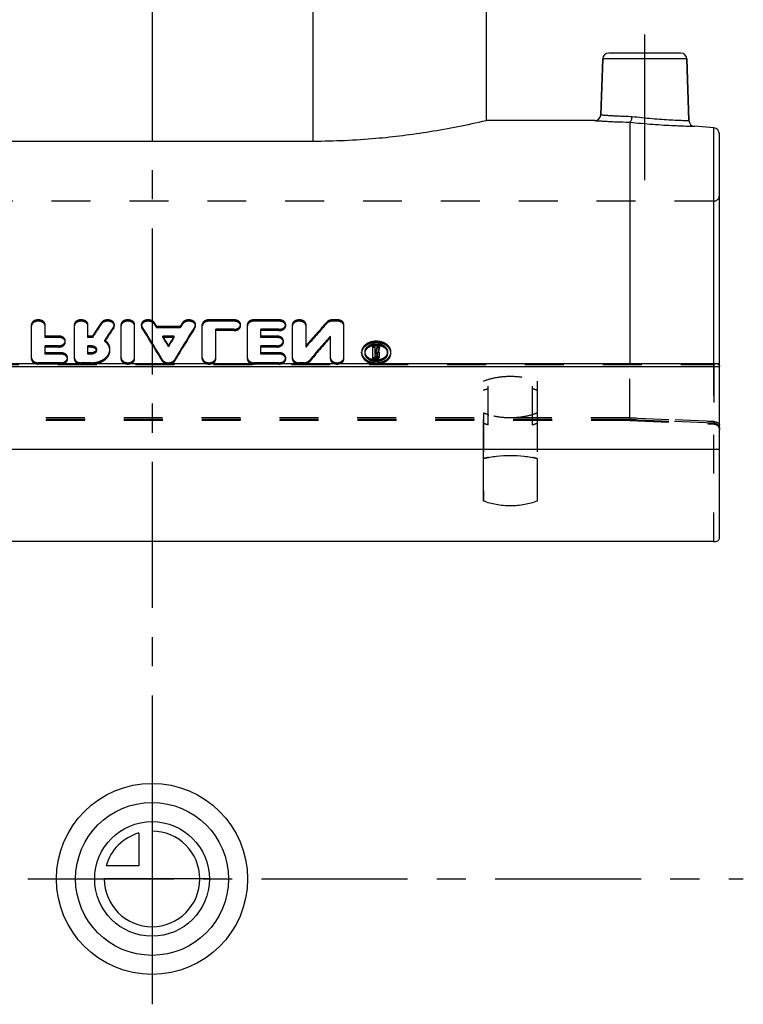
# Model space of a CAD drawing. Header units: millimetres. Extents: x 401 to 599, y 337 to 663.
# Tile 2 of 8: x 478 to 599, y 337 to 502. Entities that reach past the tile are written whole.
import ezdxf

# ---------------------------------------------------------------- set-up
doc = ezdxf.new("R2010")
doc.units = ezdxf.units.MM
doc.header["$LTSCALE"] = 65.185185
doc.linetypes.add('CENTER', pattern=[0.6, 0.375, -0.075, 0.075, -0.075])
doc.linetypes.add('HIDDEN', pattern=[0.2, 0.1, -0.1])
doc.layers.get('0').update_dxf_attribs({"linetype": 'CONTINUOUS'})
for name, color, linetype in [('ACHSEN_S', 7, 'CONTINUOUS'), ('DEFAULT_2', 8, 'HIDDEN'), ('FASEN', 7, 'CONTINUOUS'), ('FLAECHEN', 7, 'CONTINUOUS'), ('KOERPER', 7, 'CONTINUOUS'), ('KONST.EL_MIT_GEO', 7, 'CONTINUOUS'), ('KURVEN', 7, 'CONTINUOUS')]:
    doc.layers.add(name, color=color, linetype=linetype)

msp = doc.modelspace()

# ---------------------------------------------------------------- linework, layer by layer
at = {"color": 7, "linetype": 'Continuous'}
msp.add_line((580, 484.99), (580, 444.56), dxfattribs=at)
msp.add_open_spline([(564.5, 421.54), (563.83, 421.26), (562.33, 420.85), (560, 420.66), (557.67, 420.85), (556.17, 421.26), (555.5, 421.54)], degree=3, knots=[0, 0, 0, 0, 0.238419, 0.5, 0.761581, 1, 1, 1, 1], dxfattribs=at)
at = {"layer": 'ACHSEN_S', "color": 2, "linetype": 'CENTER'}
msp.add_line((500, 662.75), (500, 337.25), dxfattribs=at)
at = {"layer": 'DEFAULT_2', "color": 8, "linetype": 'HIDDEN'}
for p, q in [((580, 435.46), (580, 444.56)), ((580, 435.46), (420, 435.46)), ((555.5, 436.28), (555.5, 421.54)), ((564.5, 436.28), (564.5, 421.54)), ((580.04, 435.19), (419.96, 435.19)), ((580.02, 435.05), (419.98, 435.05)), ((580.02, 435.05), (594.04, 434.44))]:
    msp.add_line(p, q, dxfattribs=at)
for centre, radius, start, end in [((559.23, 445.45), 9.9, 252.7706, 253.0428), ((559.26, 445.53), 9.98, 253.0428, 253.2747), ((560.74, 445.53), 9.98, 286.7253, 286.9572), ((560.77, 445.45), 9.9, 286.9572, 287.2294)]:
    msp.add_arc(centre, radius, start, end, dxfattribs=at)
for points, knots in [([(556.3, 435.99), (556.23, 436.02), (555.96, 436.1), (555.69, 436.2), (555.5, 436.28)], [0, 0, 0, 0, 0.256425, 1, 1, 1, 1]), ([(563.7, 435.99), (563.12, 435.81), (561.89, 435.55), (560, 435.42), (558.11, 435.55), (556.88, 435.81), (556.3, 435.99)], [0, 0, 0, 0, 0.242656, 0.5, 0.757344, 1, 1, 1, 1]), ([(564.5, 436.28), (564.44, 436.26), (564.17, 436.15), (563.91, 436.06), (563.7, 435.99)], [0, 0, 0, 0, 0.243418, 1, 1, 1, 1]), ([(580, 435.46), (580, 435.4), (580, 435.3), (580.01, 435.19), (580.01, 435.12), (580.01, 435.08), (580.02, 435.07), (580.02, 435.05), (580.02, 435.05)], [0, 0, 0, 0, 0.41651, 0.731714, 0.845776, 0.928831, 0.979916, 1, 1, 1, 1]), ([(556.3, 434.26), (556.23, 434.28), (555.96, 434.37), (555.69, 434.47), (555.5, 434.55)], [0, 0, 0, 0, 0.256322, 1, 1, 1, 1]), ([(564.5, 434.55), (564.44, 434.52), (564.17, 434.42), (563.9, 434.32), (563.7, 434.26)], [0, 0, 0, 0, 0.243539, 1, 1, 1, 1]), ([(580.04, 435.19), (580.04, 435.17), (580.04, 435.13), (580.03, 435.09), (580.03, 435.07), (580.03, 435.05), (580.02, 435.05)], [0, 0, 0, 0, 0.425059, 0.735903, 0.926847, 1, 1, 1, 1])]:
    msp.add_open_spline(points, degree=3, knots=knots, dxfattribs=at)
at = {"layer": 'FASEN', "color": 7, "linetype": 'Continuous'}
msp.add_line((594.09, 484.02), (590.81, 484.3), dxfattribs=at)
at = {"layer": 'FLAECHEN', "color": 2, "linetype": 'CENTER'}
for p, q in [((527, 497.75), (527, 600.25)), ((582.5, 475.25), (582.5, 501.55)), ((401, 358.25), (599, 358.25))]:
    msp.add_line(p, q, dxfattribs=at)
at = {"layer": 'FLAECHEN', "color": 7, "linetype": 'Continuous'}
for p, q in [((556, 485.24), (556, 535.05)), ((575.14, 486.22), (575.47, 495.58)), ((589.89, 485.27), (589.53, 495.58)), ((574.14, 485.25), (556, 485.25)), ((595, 430.18), (405, 430.18))]:
    msp.add_line(p, q, dxfattribs=at)
at = {"layer": 'FLAECHEN', "color": 8, "linetype": 'HIDDEN'}
for p, q in [((556, 485.25), (555.95, 485.25)), ((594, 471.75), (406, 471.75))]:
    msp.add_line(p, q, dxfattribs=at)
at = {"layer": 'KOERPER', "color": 7, "linetype": 'Continuous'}
msp.add_line((527, 481.77), (527, 502.75), dxfattribs=at)
at = {"layer": 'KONST.EL_MIT_GEO', "color": 7, "linetype": 'Continuous'}
for p, q in [((588.53, 496.55), (576.47, 496.55)), ((575.47, 495.58), (575.14, 486.22)), ((589.53, 495.58), (575.47, 495.58)), ((589.53, 495.58), (589.89, 485.27)), ((556, 485.25), (555.87, 485.22)), ((594.09, 444.56), (594.09, 484.02)), ((527, 481.77), (461, 481.77)), ((595, 415.25), (595, 483.02)), ((405, 444.06), (595, 444.06)), ((405.5, 444.56), (594.5, 444.56)), ((555.5, 421.54), (555.5, 428.65)), ((564.5, 428.65), (564.5, 421.54)), ((594, 414.75), (406, 414.75))]:
    msp.add_line(p, q, dxfattribs=at)
at = {"layer": 'KONST.EL_MIT_GEO', "color": 8, "linetype": 'HIDDEN'}
for p, q in [((555.87, 485.22), (556, 485.25)), ((594, 471.75), (594, 414.75)), ((513.7, 451.88), (509.55, 451.88)), ((509.55, 451.66), (509.55, 451.88)), ((513.7, 451.66), (513.7, 451.88)), ((521.25, 451.88), (517.1, 451.88)), ((517.1, 451.66), (517.1, 451.88)), ((521.25, 451.66), (521.25, 451.88)), ((530.99, 451.88), (530.23, 451.88)), ((530.23, 451.66), (530.23, 451.88)), ((530.99, 451.66), (530.99, 451.88)), ((479.82, 445.32), (479.82, 451.09)), ((482.09, 448.95), (482.09, 451.09)), ((486.99, 445.32), (486.99, 451.09)), ((489.26, 448.95), (489.26, 451.09)), ((491.53, 451.2), (491.53, 451.42)), ((493.58, 450.54), (493.58, 450.76)), ((493.69, 450.87), (493.69, 451.09)), ((494.82, 445.32), (494.82, 451.09)), ((497.08, 445.32), (497.08, 451.09)), ((498.21, 450.87), (498.21, 451.09)), ((498.31, 450.56), (498.31, 450.78)), ((500.38, 451.19), (500.38, 451.41)), ((504.71, 450.76), (500.79, 450.76)), ((500.79, 450.54), (500.79, 450.76)), ((504.71, 450.54), (500.79, 450.54)), ((504.71, 450.54), (504.71, 450.76)), ((505.12, 451.19), (505.12, 451.41)), ((507.19, 450.56), (507.19, 450.78)), ((507.29, 450.87), (507.29, 451.09)), ((508.42, 445.32), (508.42, 451.09)), ((513.7, 451.66), (509.55, 451.66)), ((513.7, 450.3), (510.68, 450.3)), ((510.68, 445.32), (510.68, 450.3)), ((513.7, 450.08), (513.7, 450.3)), ((514.83, 450.87), (514.83, 451.09)), ((515.97, 445.32), (515.97, 451.09)), ((521.25, 451.66), (517.1, 451.66)), ((521.25, 450.3), (518.23, 450.3)), ((518.23, 448.95), (518.23, 450.3)), ((521.25, 450.08), (521.25, 450.3)), ((522.38, 450.87), (522.38, 451.09)), ((523.51, 445.32), (523.51, 451.09)), ((525.78, 447.33), (525.78, 451.09)), ((529.27, 451.29), (529.27, 451.51)), ((530.99, 451.66), (530.23, 451.66)), ((532.12, 445.32), (532.12, 451.09)), ((484.35, 449.17), (482.09, 449.17)), ((484.35, 448.95), (482.09, 448.95)), ((484.35, 448.95), (484.35, 449.17)), ((490.03, 449.17), (489.26, 449.17)), ((490.03, 448.95), (489.26, 448.95)), ((490.03, 448.95), (490.03, 449.17)), ((503.71, 449.17), (501.79, 449.17)), ((501.79, 448.95), (501.79, 449.17)), ((503.71, 448.95), (501.79, 448.95)), ((503.71, 448.95), (503.71, 449.17)), ((513.7, 450.08), (510.68, 450.08)), ((521.25, 450.08), (518.23, 450.08)), ((520.87, 449.17), (518.23, 449.17)), ((520.87, 448.95), (518.23, 448.95)), ((520.87, 448.95), (520.87, 449.17)), ((529.86, 445.32), (529.86, 449.17)), ((484.35, 447.54), (482.09, 447.54)), ((482.09, 446.15), (482.09, 447.54)), ((484.35, 447.32), (482.09, 447.32)), ((484.35, 447.32), (484.35, 447.54)), ((485.48, 448.14), (485.48, 448.36)), ((489.88, 447.54), (489.26, 447.54)), ((489.26, 446.15), (489.26, 447.54)), ((489.88, 447.32), (489.26, 447.32)), ((489.88, 447.32), (489.88, 447.54)), ((490.68, 446.74), (490.68, 446.96)), ((492.09, 448.28), (492.09, 448.5)), ((492.95, 446.74), (492.95, 446.96)), ((502.75, 447.38), (502.75, 447.6)), ((520.87, 447.54), (518.23, 447.54)), ((518.23, 446.15), (518.23, 447.54)), ((520.87, 447.32), (518.23, 447.32)), ((520.87, 447.32), (520.87, 447.54)), ((522, 448.14), (522, 448.36)), ((537.35, 447.48), (536.98, 447.48)), ((536.98, 445.32), (536.98, 447.48)), ((537.35, 447.26), (536.98, 447.26)), ((537.35, 446.45), (537.35, 447.48)), ((538.1, 447.48), (537.72, 447.48)), ((537.72, 447.26), (537.72, 447.48)), ((538.1, 447.26), (537.72, 447.26)), ((538.1, 447.26), (538.1, 447.48)), ((484.73, 446.37), (482.09, 446.37)), ((484.73, 446.15), (482.09, 446.15)), ((484.73, 446.15), (484.73, 446.37)), ((485.86, 445.32), (485.86, 445.54)), ((489.88, 446.37), (489.26, 446.37)), ((489.88, 446.15), (489.26, 446.15)), ((489.88, 446.15), (489.88, 446.37)), ((521.25, 446.37), (518.23, 446.37)), ((521.25, 446.15), (518.23, 446.15)), ((521.25, 446.15), (521.25, 446.37)), ((522.38, 445.32), (522.38, 445.54)), ((535.09, 446.29), (535.09, 446.51)), ((535.66, 446.5), (535.66, 446.52)), ((535.66, 446.29), (535.66, 446.51)), ((537.55, 445.54), (536.98, 445.54)), ((537.55, 445.32), (536.98, 445.32)), ((537.47, 446.67), (537.35, 446.67)), ((537.47, 446.45), (537.35, 446.45)), ((537.55, 446.4), (537.35, 446.4)), ((537.35, 445.6), (537.35, 446.4)), ((537.55, 446.18), (537.35, 446.18)), ((537.55, 445.82), (537.35, 445.82)), ((537.55, 445.6), (537.35, 445.6)), ((537.47, 446.45), (537.47, 446.67)), ((537.55, 446.18), (537.55, 446.4)), ((537.55, 445.6), (537.55, 445.82)), ((537.55, 445.32), (537.55, 445.54)), ((537.73, 445.74), (537.73, 446.26)), ((537.84, 446.39), (537.84, 446.61)), ((538.11, 445.74), (538.11, 446.26)), ((539.43, 446.52), (539.43, 446.5)), ((539.43, 446.29), (539.43, 446.51)), ((540, 446.29), (540, 446.51)), ((406, 444.43), (594, 444.43)), ((484.73, 444.7), (480.95, 444.7)), ((480.95, 444.48), (480.95, 444.7)), ((484.73, 444.48), (480.95, 444.48)), ((484.73, 444.48), (484.73, 444.7)), ((489.88, 444.7), (488.12, 444.7)), ((488.12, 444.48), (488.12, 444.7)), ((489.88, 444.48), (488.12, 444.48)), ((489.88, 444.48), (489.88, 444.7)), ((501.71, 444.98), (501.71, 445.2)), ((503.79, 444.98), (503.79, 445.2)), ((521.25, 444.7), (517.1, 444.7)), ((517.1, 444.48), (517.1, 444.7)), ((521.25, 444.48), (517.1, 444.48)), ((521.25, 444.48), (521.25, 444.7)), ((525.4, 444.7), (524.64, 444.7)), ((524.64, 444.48), (524.64, 444.7)), ((525.4, 444.48), (524.64, 444.48)), ((525.4, 444.48), (525.4, 444.7)), ((526.36, 444.87), (526.36, 445.09)), ((594.09, 444.56), (594.09, 434.84)), ((555.5, 428.65), (555.5, 441.62)), ((556.3, 434.26), (556.3, 441.91)), ((563.7, 434.26), (563.7, 441.91)), ((564.5, 441.62), (564.5, 428.65)), ((580, 435.46), (594.09, 434.84)), ((594.09, 434.84), (580, 435.46)), ((594, 434.57), (580.04, 435.19)), ((580.04, 435.19), (594, 434.57))]:
    msp.add_line(p, q, dxfattribs=at)
msp.add_lwpolyline([(594.04, 434.44), (594.1, 434.43), (594.18, 434.42), (594.26, 434.41), (594.34, 434.38), (594.41, 434.35), (594.48, 434.31), (594.55, 434.27), (594.62, 434.22), (594.68, 434.17), (594.74, 434.11), (594.79, 434.05), (594.84, 433.98), (594.88, 433.91), (594.92, 433.84), (594.95, 433.76), (594.97, 433.68), (594.99, 433.6), (595, 433.52), (595, 433.44)], dxfattribs=at)
at = {"layer": 'KONST.EL_MIT_GEO', "color": 7, "linetype": 'Continuous'}
for centre, start, end in [((576.47, 495.55), 90, 178), ((588.53, 495.55), 2, 90), ((574.14, 486.25), 269.9995, 358.0001), ((590.89, 485.3), 182, 265.0005), ((594, 483.02), 0, 85)]:
    msp.add_arc(centre, 1, start, end, dxfattribs=at)
at = {"layer": 'KONST.EL_MIT_GEO', "color": 8, "linetype": 'HIDDEN'}
for centre, radius, start, end in [((594, 472.75), 1, 270, 360), ((594.51, 443.95), 0.609, 78.3818, 83.8096), ((594.54, 444.07), 0.481, 65.2105, 70.3547), ((594.55, 444.09), 0.46, 63.8106, 65.1789), ((594.56, 444.11), 0.436, 53.9872, 63.8665), ((594.57, 444.13), 0.415, 35.3347, 53.9214), ((594.55, 444.12), 0.438, 26.6564, 35.2838), ((559.46, 412.86), 16.28, 101.1455, 104.074), ((560.49, 412.62), 16.52, 75.9479, 78.8327), ((594, 416.75), 2, 270.0014, 272.5335), ((594.75, 415.25), 0.251, 349.848, 359.9478)]:
    msp.add_arc(centre, radius, start, end, dxfattribs=at)
for centre, major_axis, ratio, start_param, end_param in [((492.3, 362.75), (43.35, 122.08), 0.306428, 0.872354, 0.898539), ((492.3, 362.75), (43.25, 121.78), 0.306428, 0.872387, 0.898636), ((494.8, 362.75), (43.35, 122.08), 0.306428, 0.880148, 0.906189), ((494.8, 362.75), (43.25, 121.78), 0.306428, 0.8802, 0.906305), ((497.17, 362.75), (-40.49, 122.23), 0.292704, -0.93133, -0.868236), ((497.17, 362.75), (-40.39, 121.93), 0.292704, -0.931536, -0.868288), ((499.65, 362.75), (-40.49, 122.23), 0.292704, -0.868365, -0.860809), ((499.65, 362.75), (-40.39, 121.93), 0.292704, -0.868417, -0.860843), ((508.33, 362.75), (40.49, 122.23), 0.292704, 0.868236, 0.93133), ((508.33, 362.75), (40.39, 121.93), 0.292704, 0.868288, 0.931536), ((505.86, 362.75), (40.49, 122.23), 0.292704, 0.860809, 0.868365), ((505.86, 362.75), (40.39, 121.93), 0.292704, 0.860843, 0.868417), ((530.23, 362.75), (62.01, 120.58), 0.37485, 0.953402, 0.999), ((530.23, 362.75), (61.86, 120.29), 0.37485, 0.953432, 0.999143), ((499.65, 362.75), (-40.49, 122.23), 0.292704, -0.904659, -0.886811), ((499.65, 362.75), (-40.39, 121.93), 0.292704, -0.9048, -0.886908), ((505.86, 362.75), (40.49, 122.23), 0.292704, 0.886811, 0.904659), ((505.86, 362.75), (40.39, 121.93), 0.292704, 0.886908, 0.9048), ((532.9, 362.75), (62.01, 120.58), 0.37485, 0.980611, 1.026271), ((532.9, 362.75), (61.86, 120.29), 0.37485, 0.980709, 1.02648), ((539.32, 362.75), (19.05, 122.76), 0.15842, 0.833934, 0.842935), ((539.32, 362.75), (19, 122.46), 0.15842, 0.834078, 0.843101), ((539.7, 362.75), (19.05, 122.76), 0.15842, 0.833934, 0.843611), ((539.7, 362.75), (19, 122.46), 0.15842, 0.834078, 0.843779)]:
    msp.add_ellipse(centre, major_axis=major_axis, ratio=ratio, start_param=start_param, end_param=end_param, dxfattribs=at)
at = {"layer": 'KONST.EL_MIT_GEO', "color": 7, "linetype": 'Continuous'}
for points, knots in [([(555.87, 485.22), (552.77, 484.49), (546.67, 483.27), (537.03, 482.06), (530.5, 481.77), (527, 481.77)], [0, 0, 0, 0, 0.327632, 0.639944, 1, 1, 1, 1]), ([(574.14, 485.25), (574.15, 485.25), (574.18, 485.25), (574.26, 485.24), (574.39, 485.23), (574.67, 485.22), (575.13, 485.19), (575.83, 485.15), (576.68, 485.1), (578.1, 485.04), (579.22, 485.01), (580, 484.99)], [0, 0, 0, 0, 0.004508, 0.017987, 0.040357, 0.07146, 0.158965, 0.278168, 0.425945, 0.598498, 1, 1, 1, 1]), ([(575.14, 486.22), (575.15, 486.21), (575.18, 486.21), (575.25, 486.21), (575.36, 486.2), (575.52, 486.19), (575.73, 486.17), (576.08, 486.15), (576.63, 486.11), (577.39, 486.07), (578.28, 486.02), (579.28, 485.98), (579.97, 485.96), (580.34, 485.96)], [0, 0, 0, 0, 0.004486, 0.017903, 0.040173, 0.071147, 0.110626, 0.158356, 0.277297, 0.424949, 0.597597, 0.790892, 1, 1, 1, 1]), ([(580.34, 485.96), (580.32, 485.73), (580.27, 485.43), (580.14, 485.11), (580.05, 485), (580, 484.99)], [0, 0, 0, 0, 0.641658, 0.864743, 1, 1, 1, 1]), ([(580, 484.99), (580, 484.99), (580, 484.99), (580, 484.99), (580.01, 484.99)], [0, 0, 0, 0, 0.185201, 1, 1, 1, 1]), ([(580, 484.99), (581.28, 484.85), (583.18, 484.68), (585.65, 484.51), (587.31, 484.42), (588.54, 484.37), (589.38, 484.34), (589.87, 484.33), (590.26, 484.32), (590.54, 484.31), (590.71, 484.3), (590.79, 484.31), (590.81, 484.3)], [0, 0, 0, 0, 0.356109, 0.528592, 0.684972, 0.816731, 0.871033, 0.91656, 0.952665, 0.978834, 0.994689, 1, 1, 1, 1]), ([(580.34, 485.96), (580.9, 485.89), (582.03, 485.76), (583.71, 485.6), (585.34, 485.47), (586.81, 485.38), (587.9, 485.33), (588.64, 485.3), (589.07, 485.29), (589.41, 485.28), (589.64, 485.27), (589.77, 485.27), (589.84, 485.27), (589.88, 485.26), (589.89, 485.27)], [0, 0, 0, 0, 0.17692, 0.356666, 0.529525, 0.686043, 0.817628, 0.871754, 0.917078, 0.952984, 0.978985, 0.988156, 0.994728, 1, 1, 1, 1]), ([(594.5, 444.56), (594.62, 444.56), (594.82, 444.51), (594.98, 444.28), (595, 444.14), (595, 444.06)], [0, 0, 0, 0, 0.458774, 0.705094, 1, 1, 1, 1]), ([(555.5, 428.65), (556.22, 428.83), (557.71, 429.1), (560, 429.23), (562.29, 429.1), (563.78, 428.83), (564.5, 428.65)], [0, 0, 0, 0, 0.244851, 0.5, 0.755149, 1, 1, 1, 1]), ([(594, 414.75), (594.13, 414.75), (594.37, 414.77), (594.69, 414.87), (594.93, 415.02), (595, 415.18), (595, 415.25)], [0, 0, 0, 0, 0.319974, 0.604414, 0.829305, 1, 1, 1, 1])]:
    msp.add_open_spline(points, degree=3, knots=knots, dxfattribs=at)
at = {"layer": 'KONST.EL_MIT_GEO', "color": 8, "linetype": 'HIDDEN'}
for points, knots in [([(482.09, 451.09), (482.09, 451.2), (482.02, 451.42), (481.75, 451.68), (481.38, 451.84), (480.95, 451.89), (480.53, 451.84), (480.16, 451.68), (479.89, 451.42), (479.82, 451.2), (479.82, 451.09)], [0, 0, 0, 0, 0.103676, 0.220787, 0.35493, 0.5, 0.64507, 0.779213, 0.896324, 1, 1, 1, 1]), ([(489.26, 451.09), (489.26, 451.2), (489.19, 451.42), (488.92, 451.68), (488.55, 451.84), (488.12, 451.89), (487.7, 451.84), (487.33, 451.68), (487.06, 451.42), (486.99, 451.2), (486.99, 451.09)], [0, 0, 0, 0, 0.103676, 0.220787, 0.35493, 0.5, 0.64507, 0.779213, 0.896324, 1, 1, 1, 1]), ([(493.69, 451.09), (493.69, 451.18), (493.64, 451.37), (493.44, 451.61), (493.15, 451.78), (492.8, 451.87), (492.42, 451.88), (491.96, 451.79), (491.65, 451.6), (491.53, 451.42)], [0, 0, 0, 0, 0.100814, 0.211853, 0.337451, 0.475177, 0.618285, 0.758388, 1, 1, 1, 1]), ([(497.08, 451.09), (497.08, 451.2), (497.01, 451.42), (496.75, 451.68), (496.38, 451.84), (495.95, 451.89), (495.52, 451.84), (495.15, 451.68), (494.89, 451.42), (494.82, 451.2), (494.82, 451.09)], [0, 0, 0, 0, 0.103676, 0.220787, 0.35493, 0.5, 0.64507, 0.779213, 0.896324, 1, 1, 1, 1]), ([(500.38, 451.41), (500.27, 451.59), (499.95, 451.79), (499.5, 451.88), (499.12, 451.87), (498.76, 451.78), (498.47, 451.61), (498.26, 451.37), (498.21, 451.18), (498.21, 451.09)], [0, 0, 0, 0, 0.240215, 0.38017, 0.523497, 0.661652, 0.787695, 0.899039, 1, 1, 1, 1]), ([(507.29, 451.09), (507.29, 451.18), (507.24, 451.37), (507.03, 451.61), (506.74, 451.78), (506.38, 451.87), (506, 451.88), (505.55, 451.79), (505.23, 451.59), (505.12, 451.41)], [0, 0, 0, 0, 0.100961, 0.212305, 0.338348, 0.476503, 0.61983, 0.759785, 1, 1, 1, 1]), ([(509.55, 451.88), (509.4, 451.88), (509.12, 451.84), (508.75, 451.68), (508.49, 451.42), (508.42, 451.2), (508.42, 451.09)], [0, 0, 0, 0, 0.290147, 0.558425, 0.792653, 1, 1, 1, 1]), ([(514.83, 451.09), (514.83, 451.2), (514.76, 451.42), (514.5, 451.68), (514.13, 451.84), (513.85, 451.88), (513.7, 451.88)], [0, 0, 0, 0, 0.207341, 0.441575, 0.709847, 1, 1, 1, 1]), ([(517.1, 451.88), (516.95, 451.88), (516.67, 451.84), (516.3, 451.68), (516.04, 451.42), (515.97, 451.2), (515.97, 451.09)], [0, 0, 0, 0, 0.290147, 0.558425, 0.792653, 1, 1, 1, 1]), ([(522.38, 451.09), (522.38, 451.2), (522.31, 451.42), (522.05, 451.68), (521.68, 451.84), (521.39, 451.88), (521.25, 451.88)], [0, 0, 0, 0, 0.207341, 0.441575, 0.709847, 1, 1, 1, 1]), ([(525.78, 451.09), (525.78, 451.2), (525.71, 451.42), (525.44, 451.68), (525.07, 451.84), (524.64, 451.89), (524.22, 451.84), (523.85, 451.68), (523.58, 451.42), (523.51, 451.2), (523.51, 451.09)], [0, 0, 0, 0, 0.103676, 0.220787, 0.35493, 0.5, 0.64507, 0.779213, 0.896324, 1, 1, 1, 1]), ([(530.23, 451.88), (530.14, 451.88), (529.79, 451.85), (529.44, 451.7), (529.27, 451.51)], [0, 0, 0, 0, 0.272879, 1, 1, 1, 1]), ([(532.12, 451.09), (532.12, 451.2), (532.05, 451.42), (531.79, 451.68), (531.42, 451.84), (531.13, 451.88), (530.99, 451.88)], [0, 0, 0, 0, 0.207347, 0.441575, 0.709853, 1, 1, 1, 1]), ([(482.09, 450.87), (482.09, 450.98), (482.02, 451.2), (481.75, 451.46), (481.38, 451.62), (480.95, 451.68), (480.53, 451.62), (480.16, 451.46), (479.89, 451.2), (479.82, 450.98), (479.82, 450.87)], [0, 0, 0, 0, 0.103678, 0.22079, 0.354932, 0.5, 0.645068, 0.77921, 0.896322, 1, 1, 1, 1]), ([(489.26, 450.87), (489.26, 450.98), (489.19, 451.2), (488.92, 451.46), (488.55, 451.62), (488.12, 451.68), (487.7, 451.62), (487.33, 451.46), (487.06, 451.2), (486.99, 450.98), (486.99, 450.87)], [0, 0, 0, 0, 0.103678, 0.22079, 0.354932, 0.5, 0.645068, 0.77921, 0.896322, 1, 1, 1, 1]), ([(493.69, 450.87), (493.69, 450.96), (493.64, 451.15), (493.44, 451.39), (493.15, 451.56), (492.8, 451.65), (492.42, 451.66), (491.96, 451.58), (491.65, 451.38), (491.53, 451.2)], [0, 0, 0, 0, 0.100817, 0.211857, 0.337455, 0.475179, 0.618286, 0.758388, 1, 1, 1, 1]), ([(493.58, 450.76), (493.6, 450.79), (493.66, 450.89), (493.69, 451.01), (493.69, 451.09)], [0, 0, 0, 0, 0.261279, 1, 1, 1, 1]), ([(493.58, 450.54), (493.6, 450.57), (493.66, 450.67), (493.69, 450.79), (493.69, 450.87)], [0, 0, 0, 0, 0.261278, 1, 1, 1, 1]), ([(497.08, 450.87), (497.08, 450.98), (497.01, 451.2), (496.75, 451.46), (496.38, 451.62), (495.95, 451.68), (495.52, 451.62), (495.15, 451.46), (494.89, 451.2), (494.82, 450.98), (494.82, 450.87)], [0, 0, 0, 0, 0.103678, 0.22079, 0.354932, 0.5, 0.645068, 0.77921, 0.896322, 1, 1, 1, 1]), ([(500.38, 451.19), (500.27, 451.37), (499.95, 451.57), (499.5, 451.66), (499.12, 451.65), (498.76, 451.56), (498.47, 451.39), (498.26, 451.16), (498.21, 450.96), (498.21, 450.87)], [0, 0, 0, 0, 0.240215, 0.380169, 0.523494, 0.661649, 0.787691, 0.899036, 1, 1, 1, 1]), ([(498.21, 451.09), (498.21, 451.07), (498.22, 450.95), (498.27, 450.85), (498.31, 450.78)], [0, 0, 0, 0, 0.244281, 1, 1, 1, 1]), ([(498.21, 450.87), (498.21, 450.85), (498.22, 450.73), (498.27, 450.63), (498.31, 450.56)], [0, 0, 0, 0, 0.244281, 1, 1, 1, 1]), ([(507.29, 450.87), (507.29, 450.96), (507.24, 451.16), (507.03, 451.39), (506.74, 451.56), (506.38, 451.65), (506, 451.66), (505.55, 451.57), (505.23, 451.37), (505.12, 451.19)], [0, 0, 0, 0, 0.100964, 0.212309, 0.338351, 0.476506, 0.619832, 0.759785, 1, 1, 1, 1]), ([(507.19, 450.78), (507.21, 450.8), (507.26, 450.9), (507.29, 451.01), (507.29, 451.09)], [0, 0, 0, 0, 0.260274, 1, 1, 1, 1]), ([(507.19, 450.56), (507.21, 450.58), (507.26, 450.68), (507.29, 450.79), (507.29, 450.87)], [0, 0, 0, 0, 0.260273, 1, 1, 1, 1]), ([(509.55, 451.66), (509.4, 451.66), (509.12, 451.62), (508.75, 451.46), (508.49, 451.2), (508.42, 450.98), (508.42, 450.87)], [0, 0, 0, 0, 0.290144, 0.558419, 0.792648, 1, 1, 1, 1]), ([(514.83, 450.87), (514.83, 450.98), (514.76, 451.2), (514.5, 451.46), (514.13, 451.62), (513.85, 451.66), (513.7, 451.66)], [0, 0, 0, 0, 0.207346, 0.44158, 0.709851, 1, 1, 1, 1]), ([(513.7, 450.3), (513.85, 450.3), (514.13, 450.34), (514.5, 450.51), (514.76, 450.76), (514.83, 450.99), (514.83, 451.09)], [0, 0, 0, 0, 0.289441, 0.557696, 0.792537, 1, 1, 1, 1]), ([(513.7, 450.08), (513.85, 450.08), (514.13, 450.12), (514.5, 450.29), (514.76, 450.54), (514.83, 450.77), (514.83, 450.87)], [0, 0, 0, 0, 0.289436, 0.557689, 0.792532, 1, 1, 1, 1]), ([(517.1, 451.66), (516.95, 451.66), (516.67, 451.62), (516.3, 451.46), (516.04, 451.2), (515.97, 450.98), (515.97, 450.87)], [0, 0, 0, 0, 0.290144, 0.558419, 0.792648, 1, 1, 1, 1]), ([(522.38, 450.87), (522.38, 450.98), (522.31, 451.2), (522.05, 451.46), (521.68, 451.62), (521.39, 451.66), (521.25, 451.66)], [0, 0, 0, 0, 0.207346, 0.44158, 0.709851, 1, 1, 1, 1]), ([(521.25, 450.3), (521.39, 450.3), (521.68, 450.34), (522.05, 450.51), (522.31, 450.76), (522.38, 450.99), (522.38, 451.09)], [0, 0, 0, 0, 0.289441, 0.557696, 0.792537, 1, 1, 1, 1]), ([(521.25, 450.08), (521.39, 450.08), (521.68, 450.12), (522.05, 450.29), (522.31, 450.54), (522.38, 450.77), (522.38, 450.87)], [0, 0, 0, 0, 0.289436, 0.557689, 0.792532, 1, 1, 1, 1]), ([(525.78, 450.87), (525.78, 450.98), (525.71, 451.2), (525.44, 451.46), (525.07, 451.62), (524.64, 451.68), (524.22, 451.62), (523.85, 451.46), (523.58, 451.2), (523.51, 450.98), (523.51, 450.87)], [0, 0, 0, 0, 0.103678, 0.22079, 0.354932, 0.5, 0.645068, 0.77921, 0.896322, 1, 1, 1, 1]), ([(530.23, 451.66), (530.14, 451.66), (529.79, 451.63), (529.44, 451.48), (529.27, 451.29)], [0, 0, 0, 0, 0.272878, 1, 1, 1, 1]), ([(532.12, 450.87), (532.12, 450.98), (532.05, 451.2), (531.79, 451.46), (531.42, 451.62), (531.13, 451.66), (530.99, 451.66)], [0, 0, 0, 0, 0.207352, 0.441581, 0.709856, 1, 1, 1, 1]), ([(485.48, 448.36), (485.48, 448.47), (485.41, 448.7), (485.15, 448.96), (484.78, 449.13), (484.5, 449.17), (484.35, 449.17)], [0, 0, 0, 0, 0.211037, 0.446412, 0.713056, 1, 1, 1, 1]), ([(485.48, 448.14), (485.48, 448.25), (485.41, 448.48), (485.15, 448.74), (484.78, 448.91), (484.5, 448.95), (484.35, 448.95)], [0, 0, 0, 0, 0.211051, 0.446429, 0.713067, 1, 1, 1, 1]), ([(522, 448.36), (522, 448.47), (521.94, 448.7), (521.67, 448.96), (521.3, 449.13), (521.02, 449.17), (520.87, 449.17)], [0, 0, 0, 0, 0.211037, 0.446412, 0.713056, 1, 1, 1, 1]), ([(522, 448.14), (522, 448.25), (521.94, 448.48), (521.67, 448.74), (521.3, 448.91), (521.02, 448.95), (520.87, 448.95)], [0, 0, 0, 0, 0.211051, 0.446429, 0.713067, 1, 1, 1, 1]), ([(484.35, 447.54), (484.5, 447.54), (484.78, 447.58), (485.15, 447.76), (485.41, 448.02), (485.48, 448.25), (485.48, 448.36)], [0, 0, 0, 0, 0.286266, 0.552897, 0.788857, 1, 1, 1, 1]), ([(484.35, 447.32), (484.5, 447.32), (484.78, 447.36), (485.15, 447.54), (485.41, 447.8), (485.48, 448.03), (485.48, 448.14)], [0, 0, 0, 0, 0.286253, 0.552878, 0.788843, 1, 1, 1, 1]), ([(489.88, 447.54), (489.99, 447.54), (490.19, 447.52), (490.45, 447.39), (490.64, 447.2), (490.68, 447.04), (490.68, 446.96)], [0, 0, 0, 0, 0.285309, 0.551163, 0.78717, 1, 1, 1, 1]), ([(489.88, 447.32), (489.99, 447.32), (490.19, 447.3), (490.45, 447.17), (490.64, 446.98), (490.68, 446.82), (490.68, 446.74)], [0, 0, 0, 0, 0.285294, 0.55114, 0.787153, 1, 1, 1, 1]), ([(489.88, 444.7), (490.28, 444.7), (491.05, 444.81), (492.05, 445.29), (492.66, 445.93), (492.91, 446.51), (492.95, 446.81), (492.95, 446.96)], [0, 0, 0, 0, 0.283655, 0.549037, 0.785605, 0.894687, 1, 1, 1, 1]), ([(490.68, 446.96), (490.68, 446.88), (490.64, 446.72), (490.45, 446.53), (490.19, 446.4), (489.99, 446.37), (489.88, 446.37)], [0, 0, 0, 0, 0.212899, 0.449314, 0.71516, 1, 1, 1, 1]), ([(492.95, 446.96), (492.95, 447.25), (492.78, 447.86), (492.34, 448.31), (492.09, 448.5)], [0, 0, 0, 0, 0.475607, 1, 1, 1, 1]), ([(492.95, 446.74), (492.95, 447.03), (492.78, 447.64), (492.34, 448.09), (492.09, 448.28)], [0, 0, 0, 0, 0.475623, 1, 1, 1, 1]), ([(520.87, 447.54), (521.02, 447.54), (521.3, 447.58), (521.67, 447.76), (521.93, 448.02), (522, 448.25), (522, 448.36)], [0, 0, 0, 0, 0.286266, 0.552897, 0.788857, 1, 1, 1, 1]), ([(520.87, 447.32), (521.02, 447.32), (521.3, 447.36), (521.67, 447.54), (521.93, 447.8), (522, 448.03), (522, 448.14)], [0, 0, 0, 0, 0.286253, 0.552878, 0.788843, 1, 1, 1, 1]), ([(540, 446.52), (540, 446.75), (539.85, 447.26), (539.28, 447.84), (538.48, 448.21), (537.55, 448.34), (536.61, 448.21), (535.81, 447.84), (535.24, 447.26), (535.09, 446.75), (535.09, 446.52)], [0, 0, 0, 0, 0.10666, 0.224541, 0.357357, 0.5, 0.642643, 0.775459, 0.89334, 1, 1, 1, 1]), ([(540, 446.29), (540, 446.53), (539.85, 447.04), (539.28, 447.62), (538.48, 447.99), (537.55, 448.12), (536.61, 447.99), (535.81, 447.62), (535.24, 447.04), (535.09, 446.53), (535.09, 446.29)], [0, 0, 0, 0, 0.106666, 0.224549, 0.357361, 0.5, 0.642639, 0.775451, 0.893334, 1, 1, 1, 1]), ([(535.66, 446.52), (535.66, 446.7), (535.77, 447.09), (536.21, 447.53), (536.83, 447.82), (537.55, 447.92), (538.26, 447.82), (538.88, 447.53), (539.32, 447.09), (539.43, 446.7), (539.43, 446.52)], [0, 0, 0, 0, 0.106673, 0.224627, 0.357441, 0.5, 0.642559, 0.775373, 0.893327, 1, 1, 1, 1]), ([(535.66, 446.29), (535.66, 446.48), (535.77, 446.87), (536.21, 447.32), (536.83, 447.6), (537.55, 447.7), (538.26, 447.6), (538.88, 447.32), (539.32, 446.87), (539.43, 446.48), (539.43, 446.29)], [0, 0, 0, 0, 0.106679, 0.224633, 0.357444, 0.5, 0.642556, 0.775367, 0.893321, 1, 1, 1, 1]), ([(479.82, 445.54), (479.82, 445.43), (479.89, 445.19), (480.15, 444.92), (480.52, 444.74), (480.81, 444.7), (480.95, 444.7)], [0, 0, 0, 0, 0.214644, 0.451669, 0.71676, 1, 1, 1, 1]), ([(479.82, 445.32), (479.82, 445.21), (479.89, 444.97), (480.15, 444.7), (480.52, 444.52), (480.81, 444.48), (480.95, 444.48)], [0, 0, 0, 0, 0.214666, 0.451698, 0.716779, 1, 1, 1, 1]), ([(485.86, 445.54), (485.86, 445.65), (485.79, 445.89), (485.53, 446.16), (485.16, 446.33), (484.87, 446.37), (484.73, 446.37)], [0, 0, 0, 0, 0.214546, 0.451013, 0.716107, 1, 1, 1, 1]), ([(485.86, 445.32), (485.86, 445.43), (485.79, 445.67), (485.53, 445.94), (485.16, 446.11), (484.87, 446.15), (484.73, 446.15)], [0, 0, 0, 0, 0.214568, 0.451041, 0.716124, 1, 1, 1, 1]), ([(484.73, 444.7), (484.87, 444.7), (485.16, 444.74), (485.53, 444.92), (485.79, 445.19), (485.86, 445.43), (485.86, 445.54)], [0, 0, 0, 0, 0.283246, 0.548332, 0.785363, 1, 1, 1, 1]), ([(484.73, 444.48), (484.87, 444.48), (485.16, 444.52), (485.53, 444.7), (485.79, 444.97), (485.86, 445.21), (485.86, 445.32)], [0, 0, 0, 0, 0.283227, 0.548304, 0.785342, 1, 1, 1, 1]), ([(486.99, 445.54), (486.99, 445.43), (487.06, 445.19), (487.32, 444.92), (487.69, 444.74), (487.98, 444.7), (488.12, 444.7)], [0, 0, 0, 0, 0.214644, 0.451669, 0.71676, 1, 1, 1, 1]), ([(486.99, 445.32), (486.99, 445.21), (487.06, 444.97), (487.32, 444.7), (487.69, 444.52), (487.98, 444.48), (488.12, 444.48)], [0, 0, 0, 0, 0.214666, 0.451698, 0.716779, 1, 1, 1, 1]), ([(489.88, 444.48), (490.28, 444.48), (491.05, 444.59), (492.05, 445.07), (492.66, 445.71), (492.91, 446.29), (492.95, 446.59), (492.95, 446.74)], [0, 0, 0, 0, 0.283638, 0.549012, 0.785588, 0.894677, 1, 1, 1, 1]), ([(490.68, 446.74), (490.68, 446.66), (490.64, 446.5), (490.45, 446.31), (490.19, 446.18), (489.99, 446.15), (489.88, 446.15)], [0, 0, 0, 0, 0.212917, 0.449337, 0.715176, 1, 1, 1, 1]), ([(494.82, 445.54), (494.82, 445.43), (494.89, 445.19), (495.15, 444.92), (495.52, 444.74), (495.95, 444.68), (496.38, 444.74), (496.75, 444.92), (497.02, 445.19), (497.08, 445.43), (497.08, 445.54)], [0, 0, 0, 0, 0.107324, 0.225834, 0.358383, 0.5, 0.641617, 0.774166, 0.892676, 1, 1, 1, 1]), ([(494.82, 445.32), (494.82, 445.21), (494.89, 444.97), (495.15, 444.7), (495.52, 444.52), (495.95, 444.46), (496.38, 444.52), (496.75, 444.7), (497.02, 444.97), (497.08, 445.21), (497.08, 445.32)], [0, 0, 0, 0, 0.107335, 0.225848, 0.358393, 0.5, 0.641607, 0.774152, 0.892665, 1, 1, 1, 1]), ([(508.42, 445.54), (508.42, 445.43), (508.49, 445.19), (508.75, 444.92), (509.12, 444.74), (509.55, 444.68), (509.98, 444.74), (510.35, 444.92), (510.62, 445.19), (510.68, 445.43), (510.68, 445.54)], [0, 0, 0, 0, 0.107324, 0.225834, 0.358383, 0.5, 0.641617, 0.774166, 0.892676, 1, 1, 1, 1]), ([(508.42, 445.32), (508.42, 445.21), (508.49, 444.97), (508.75, 444.7), (509.12, 444.52), (509.55, 444.46), (509.98, 444.52), (510.35, 444.7), (510.62, 444.97), (510.68, 445.21), (510.68, 445.32)], [0, 0, 0, 0, 0.107335, 0.225848, 0.358393, 0.5, 0.641607, 0.774152, 0.892665, 1, 1, 1, 1]), ([(515.97, 445.54), (515.97, 445.43), (516.03, 445.19), (516.29, 444.92), (516.67, 444.74), (516.95, 444.7), (517.1, 444.7)], [0, 0, 0, 0, 0.214644, 0.451669, 0.71676, 1, 1, 1, 1]), ([(515.97, 445.32), (515.97, 445.21), (516.03, 444.97), (516.29, 444.7), (516.67, 444.52), (516.95, 444.48), (517.1, 444.48)], [0, 0, 0, 0, 0.214666, 0.451698, 0.716779, 1, 1, 1, 1]), ([(522.38, 445.54), (522.38, 445.65), (522.31, 445.89), (522.05, 446.16), (521.68, 446.33), (521.39, 446.37), (521.25, 446.37)], [0, 0, 0, 0, 0.214546, 0.451013, 0.716107, 1, 1, 1, 1]), ([(522.38, 445.32), (522.38, 445.43), (522.31, 445.67), (522.05, 445.94), (521.68, 446.11), (521.39, 446.15), (521.25, 446.15)], [0, 0, 0, 0, 0.214568, 0.451041, 0.716124, 1, 1, 1, 1]), ([(521.25, 444.7), (521.39, 444.7), (521.68, 444.74), (522.05, 444.92), (522.31, 445.19), (522.38, 445.43), (522.38, 445.54)], [0, 0, 0, 0, 0.283246, 0.548332, 0.785363, 1, 1, 1, 1]), ([(521.25, 444.48), (521.39, 444.48), (521.68, 444.52), (522.05, 444.7), (522.31, 444.97), (522.38, 445.21), (522.38, 445.32)], [0, 0, 0, 0, 0.283227, 0.548304, 0.785342, 1, 1, 1, 1]), ([(523.51, 445.54), (523.51, 445.43), (523.58, 445.19), (523.84, 444.92), (524.21, 444.74), (524.5, 444.7), (524.64, 444.7)], [0, 0, 0, 0, 0.214644, 0.451669, 0.71676, 1, 1, 1, 1]), ([(523.51, 445.32), (523.51, 445.21), (523.58, 444.97), (523.84, 444.7), (524.21, 444.52), (524.5, 444.48), (524.64, 444.48)], [0, 0, 0, 0, 0.214666, 0.451698, 0.716779, 1, 1, 1, 1]), ([(529.86, 445.54), (529.86, 445.43), (529.92, 445.19), (530.19, 444.92), (530.56, 444.74), (530.99, 444.68), (531.42, 444.74), (531.79, 444.92), (532.05, 445.19), (532.12, 445.43), (532.12, 445.54)], [0, 0, 0, 0, 0.107324, 0.225834, 0.358383, 0.5, 0.641617, 0.774166, 0.892676, 1, 1, 1, 1]), ([(529.86, 445.32), (529.86, 445.21), (529.92, 444.97), (530.19, 444.7), (530.56, 444.52), (530.99, 444.46), (531.42, 444.52), (531.79, 444.7), (532.05, 444.97), (532.12, 445.21), (532.12, 445.32)], [0, 0, 0, 0, 0.107335, 0.225848, 0.358393, 0.5, 0.641607, 0.774152, 0.892665, 1, 1, 1, 1]), ([(535.09, 446.5), (535.09, 446.26), (535.24, 445.76), (535.81, 445.17), (536.62, 444.78), (537.55, 444.65), (538.47, 444.78), (539.28, 445.17), (539.85, 445.76), (540, 446.26), (540, 446.5)], [0, 0, 0, 0, 0.106805, 0.225394, 0.358184, 0.5, 0.641816, 0.774606, 0.893195, 1, 1, 1, 1]), ([(535.09, 446.29), (535.09, 446.06), (535.24, 445.55), (535.8, 444.95), (536.61, 444.57), (537.55, 444.43), (538.48, 444.57), (539.29, 444.95), (539.85, 445.55), (540, 446.06), (540, 446.29)], [0, 0, 0, 0, 0.10677, 0.225274, 0.358076, 0.5, 0.641924, 0.774726, 0.89323, 1, 1, 1, 1]), ([(539.43, 446.5), (539.43, 446.32), (539.31, 445.93), (538.87, 445.48), (538.26, 445.19), (537.55, 445.09), (536.83, 445.19), (536.22, 445.48), (535.78, 445.93), (535.66, 446.32), (535.66, 446.5)], [0, 0, 0, 0, 0.106805, 0.22535, 0.358136, 0.5, 0.641864, 0.77465, 0.893195, 1, 1, 1, 1]), ([(539.43, 446.29), (539.43, 446.11), (539.32, 445.72), (538.88, 445.26), (538.26, 444.97), (537.55, 444.87), (536.83, 444.97), (536.21, 445.26), (535.77, 445.72), (535.66, 446.11), (535.66, 446.29)], [0, 0, 0, 0, 0.10676, 0.225191, 0.357994, 0.5, 0.642006, 0.774809, 0.89324, 1, 1, 1, 1]), ([(537.55, 446.4), (537.59, 446.4), (537.68, 446.38), (537.73, 446.3), (537.73, 446.26)], [0, 0, 0, 0, 0.553825, 1, 1, 1, 1]), ([(537.55, 446.18), (537.59, 446.18), (537.68, 446.16), (537.73, 446.08), (537.73, 446.04)], [0, 0, 0, 0, 0.553798, 1, 1, 1, 1]), ([(537.55, 445.54), (537.62, 445.54), (537.76, 445.56), (537.94, 445.65), (538.08, 445.79), (538.11, 445.9), (538.11, 445.96)], [0, 0, 0, 0, 0.283829, 0.549153, 0.785887, 1, 1, 1, 1]), ([(537.73, 445.92), (537.71, 445.89), (537.66, 445.84), (537.58, 445.82), (537.55, 445.82)], [0, 0, 0, 0, 0.458645, 1, 1, 1, 1]), ([(537.55, 445.32), (537.62, 445.32), (537.76, 445.34), (537.94, 445.43), (538.08, 445.57), (538.11, 445.68), (538.11, 445.74)], [0, 0, 0, 0, 0.283811, 0.549126, 0.785867, 1, 1, 1, 1]), ([(537.73, 445.74), (537.73, 445.7), (537.68, 445.62), (537.59, 445.6), (537.55, 445.6)], [0, 0, 0, 0, 0.44686, 1, 1, 1, 1]), ([(538.11, 446.26), (538.11, 446.33), (538.05, 446.49), (537.91, 446.58), (537.84, 446.61)], [0, 0, 0, 0, 0.463581, 1, 1, 1, 1]), ([(538.11, 446.04), (538.11, 446.11), (538.05, 446.27), (537.91, 446.36), (537.84, 446.39)], [0, 0, 0, 0, 0.463603, 1, 1, 1, 1]), ([(501.71, 445.2), (501.81, 445.04), (502.14, 444.78), (502.75, 444.65), (503.36, 444.78), (503.69, 445.04), (503.79, 445.2)], [0, 0, 0, 0, 0.233393, 0.5, 0.766607, 1, 1, 1, 1]), ([(501.71, 444.98), (501.81, 444.82), (502.14, 444.56), (502.75, 444.43), (503.36, 444.56), (503.69, 444.82), (503.79, 444.98)], [0, 0, 0, 0, 0.233402, 0.5, 0.766598, 1, 1, 1, 1]), ([(525.4, 444.7), (525.59, 444.7), (525.94, 444.76), (526.25, 444.97), (526.36, 445.09)], [0, 0, 0, 0, 0.526353, 1, 1, 1, 1]), ([(525.4, 444.48), (525.59, 444.48), (525.94, 444.54), (526.25, 444.75), (526.36, 444.87)], [0, 0, 0, 0, 0.526339, 1, 1, 1, 1]), ([(594, 444.43), (594.04, 444.45), (594.2, 444.52), (594.37, 444.56), (594.5, 444.56)], [0, 0, 0, 0, 0.268816, 1, 1, 1, 1]), ([(594.98, 444.24), (594.98, 444.22), (594.99, 444.17), (595, 444.1), (595, 444.06)], [0, 0, 0, 0, 0.237012, 1, 1, 1, 1]), ([(555.5, 441.62), (556.17, 441.9), (557.67, 442.31), (560, 442.5), (562.33, 442.31), (563.83, 441.9), (564.5, 441.62)], [0, 0, 0, 0, 0.238419, 0.5, 0.761581, 1, 1, 1, 1]), ([(555.5, 440.11), (555.56, 440.14), (555.83, 440.23), (556.1, 440.32), (556.3, 440.38)], [0, 0, 0, 0, 0.244343, 1, 1, 1, 1]), ([(563.7, 440.38), (563.77, 440.36), (564.04, 440.28), (564.3, 440.19), (564.5, 440.11)], [0, 0, 0, 0, 0.255555, 1, 1, 1, 1]), ([(594, 434.57), (594.01, 434.54), (594.01, 434.49), (594.03, 434.45), (594.04, 434.44), (594.04, 434.44)], [0, 0, 0, 0, 0.71141, 0.905584, 1, 1, 1, 1]), ([(594, 434.57), (594.13, 434.57), (594.39, 434.53), (594.72, 434.34), (594.94, 434.05), (595, 433.82), (595, 433.71)], [0, 0, 0, 0, 0.266185, 0.523164, 0.766593, 1, 1, 1, 1]), ([(594.04, 434.44), (594.05, 434.44), (594.07, 434.49), (594.08, 434.55), (594.08, 434.69), (594.09, 434.78), (594.09, 434.84)], [0, 0, 0, 0, 0.075276, 0.270715, 0.58398, 1, 1, 1, 1]), ([(594.09, 434.84), (594.21, 434.83), (594.43, 434.8), (594.73, 434.67), (594.94, 434.49), (595, 434.32), (595, 434.25)], [0, 0, 0, 0, 0.305543, 0.579631, 0.808245, 1, 1, 1, 1])]:
    msp.add_open_spline(points, degree=3, knots=knots, dxfattribs=at)
for points in [[(537.73, 445.96), (537.73, 445.95), (537.73, 445.93), (537.73, 445.92)], [(594.5, 444.56), (594.52, 444.56), (594.55, 444.56), (594.57, 444.56)], [(594.63, 444.55), (594.65, 444.54), (594.68, 444.54), (594.7, 444.53)], [(594.94, 444.32), (594.96, 444.29), (594.97, 444.26), (594.98, 444.24)]]:
    msp.add_open_spline(points, degree=3, dxfattribs=at)
at = {"layer": 'KURVEN', "color": 40, "linetype": 'Continuous'}
for p, q in [((500, 374.25), (500, 342.25)), ((497.8, 365.94), (497.8, 360.45)), ((497.8, 360.45), (492.31, 360.45)), ((509.6, 358.25), (492, 358.25))]:
    msp.add_line(p, q, dxfattribs=at)
for radius in [16, 12.8, 9.6]:
    msp.add_circle((500, 358.25), radius, dxfattribs=at)
for start, end in [(180, 90), (105.962, 164.038)]:
    msp.add_arc((500, 358.25), 8, start, end, dxfattribs=at)

doc.saveas('drawing.dxf')
